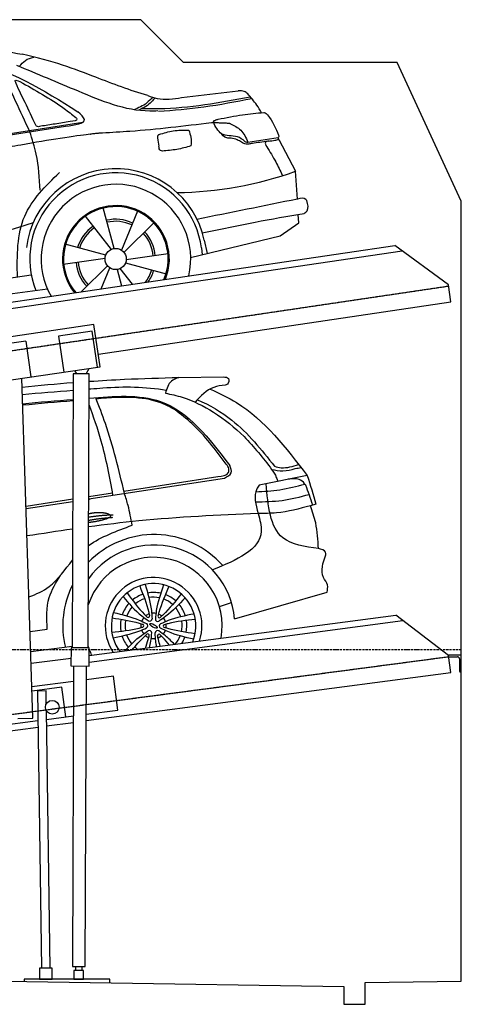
# Model space of a CAD drawing. Header units: millimetres. Extents: x 200 to 5500, y 92 to 4700.
# Tile 4 of 4: x 3433 to 5500, y 92 to 4700. Entities that reach past the tile are written whole.
import ezdxf

# ---------------------------------------------------------------- set-up
doc = ezdxf.new("R2010")
doc.units = ezdxf.units.MM
doc.linetypes.add('GEN3', pattern=[6.25, 5, -1.25])
doc.linetypes.add('GEN7', pattern=[15, 10, -2.5, 0, -2.5])
for name, color, linetype in [('3', 6, 'GEN3'), ('7', 4, 'GEN7'), ('Car', 10, 'Continuous')]:
    doc.layers.add(name, color=color, linetype=linetype)

msp = doc.modelspace()

# ---------------------------------------------------------------- linework, layer by layer
for p, q in [((396.7, 2934.7), (5189.5, 3643.8)), ((5439.4, 3458.4), (5189.5, 3643.8)), ((664.2, 2943.9), (5223.6, 3618.5)), ((5451.1, 3379.3), (5439.4, 3458.4)), ((3801.5, 3135.2), (5451.1, 3379.3)), ((3781, 3273.7), (3286.4, 3200.5)), ((3810.3, 3075.8), (3781, 3273.7)), ((3773.1, 3242.2), (3614.8, 3218.8)), ((3798, 3074), (3773.1, 3242.2)), ((3461.5, 3196.1), (3303.2, 3172.7)), ((3461.5, 3196.1), (3486.3, 3027.9)), ((3614.8, 3218.8), (3639.7, 3050.6)), ((3315.7, 3002.7), (3810.3, 3075.8)), ((3684.1, 3042.1), (3678.8, 1760.1)), ((3759.1, 3041.8), (3684.1, 3042.1)), ((3690.1, 3058.1), (3698.6, 3042)), ((3744.6, 3041.8), (3758.9, 3068.2)), ((3753.8, 1759.8), (3759.1, 3041.8)), ((3495.4, 1431.3), (3443.6, 3021.6)), ((3756.8, 2456.7), (3759.8, 2452.5)), ((3758.6, 1723.6), (5193.2, 1913.1)), ((5440.1, 1723.8), (5193.2, 1913.1)), ((3758.5, 1693.3), (5226.8, 1887.3)), ((3673.8, 1760.2), (3673.4, 1675.2)), ((3758.8, 1759.8), (3673.8, 1760.2)), ((3758.4, 1674.8), (3758.8, 1759.8)), ((3487, 1687.7), (3673.6, 1712.4)), ((5500, 1726.4), (5436.7, 1726.4)), ((5450.5, 1644.5), (5440.1, 1723.8)), ((5440.8, 1718.4), (5482, 1718.4)), ((5492, 1708.4), (5492, 1651.4)), ((5500, 1646.4), (5500, 1726.4)), ((3673.4, 1675.2), (3758.4, 1674.8)), ((3685.9, 1675.1), (3680.3, 268.8)), ((3740.3, 268.6), (3745.9, 1674.9)), ((3744.9, 1419.2), (5450.5, 1644.5)), ((3871.7, 1627.6), (3745.7, 1611)), ((3892.6, 1469), (3871.7, 1627.6)), ((5497, 1646.4), (5500, 1646.4)), ((3685.6, 1603), (3490.6, 1577.3)), ((3631.4, 1575.7), (3491.3, 1557.2)), ((3649.7, 1436.9), (3631.4, 1575.7)), ((3557, 1558.2), (3517, 1557.6)), ((3517, 1557.6), (3535.6, 260.1)), ((3558, 1497.7), (3557, 1558.2)), ((3425.4, 1429), (3495.4, 1431.3)), ((3575.6, 259.8), (3558.5, 1466)), ((3559.1, 1424.9), (3685, 1441.5)), ((3745, 1449.5), (3892.6, 1469)), ((725, 1020.3), (3519.4, 1389.4)), ((3307.7, 1391.7), (3519, 1419.6)), ((3559.5, 1394.7), (3684.9, 1411.3)), ((3586, 260), (3526, 260)), ((3526, 260), (3526, 210)), ((3526, 244), (3526, 210)), ((3586, 210), (3586, 260)), ((3680.3, 268.8), (3740.3, 268.6)), ((3687.5, 250), (3687.5, 210)), ((3732.5, 250), (3687.5, 250)), ((3695.3, 268.8), (3695.2, 250)), ((3725.2, 250), (3725.3, 268.6)), ((3732.5, 210), (3732.5, 250)), ((3855, 210), (3455, 210)), ((3455, 210), (3455, 198.9)), ((3532.5, 210), (3507.5, 210)), ((3526, 210), (3586, 210)), ((3687.5, 210), (3732.5, 210)), ((3855, 192.6), (3855, 210))]:
    msp.add_line(p, q)
for points in [[(4000, 4700), (1500, 4700)], [(5500, 3850), (5200, 4500), (4200, 4500), (4000, 4700)], [(200, 3900), (200, 250), (4950, 175.4), (4950, 91.6), (5050, 91.6), (5050, 192.9), (5500, 200), (5500, 1750), (5500, 3850)], [(3467, 2301), (3468.4, 2301.2)]]:
    msp.add_lwpolyline(points)
msp.add_circle((3586, 1482.3), 32)
for centre, radius, start, end in [((5482, 1708.4), 10, 0, 90), ((5497, 1651.4), 5, 180, 270)]:
    msp.add_arc(centre, radius, start, end)
at = {"color": 0, "linetype": 'ByBlock'}
msp.add_point((5440.1, 1723.8), dxfattribs=at)
at = {"layer": '3'}
for p, q in [((429.7, 2712.1), (5440.1, 3453.5)), ((419.3, 1055.6), (5440.7, 1718.8))]:
    msp.add_line(p, q, dxfattribs=at)
at = {"layer": '7'}
msp.add_line((5500, 1750), (200, 1750), dxfattribs=at)
at = {"layer": 'Car'}
for p, q in [((4191.4, 4335.6), (4456.4, 4366.3)), ((1545.1, 3874.2), (3647.6, 4201.7)), ((1590.1, 3890.3), (3728.7, 4219.7)), ((4501.4, 4127.5), (4642.7, 4147.9)), ((4646.6, 4139.6), (4724.8, 3990.8)), ((4732.8, 3860.3), (4724.8, 3990.8)), ((3739.1, 3780.5), (3860.8, 3624.3)), ((3874.8, 3628.7), (3824.5, 3818.9)), ((3984.6, 3804.4), (3910.3, 3620.9)), ((4739.7, 3748.6), (4737.2, 3788.7)), ((3921.1, 3611), (4060.6, 3749.6)), ((4652.3, 3688), (4739.7, 3748.6)), ((4233.2, 3586.6), (4652.3, 3688)), ((3836.3, 3597.5), (3646.5, 3649.1)), ((4297.2, 3668.1), (4310.7, 3605)), ((4128.1, 3603.7), (3932, 3576.3)), ((4283.8, 3632.1), (4288, 3600.1)), ((3637, 3555.9), (3833.1, 3583.3)), ((3844, 3548.6), (3721.2, 3426.6)), ((3928.8, 3562), (4118.6, 3510.5)), ((3487.6, 3504.1), (1602.8, 3226.6)), ((3815, 3440.5), (3854.8, 3538.7)), ((3890.3, 3530.8), (3910.5, 3454.6)), ((3961.3, 3462.1), (3904.2, 3535.2)), ((1530.9, 3174.5), (3562.9, 3440.1)), ((4177.9, 3025.6), (4385.8, 3028)), ((3756.7, 2456.9), (4391.2, 2554.5)), ((3921.2, 2493.8), (4360.9, 2561.6)), ((4778.9, 2566.7), (4553.7, 2521.3)), ((3463.1, 2423.1), (3681.7, 2456.8)), ((3463.4, 2411.8), (3681.6, 2445.3)), ((3756.7, 2468.4), (3867.8, 2485.5)), ((4820, 2432.5), (4793.9, 2425.2)), ((4439.2, 1895.6), (4871.7, 2020.6)), ((4368.1, 1953), (4424.3, 1972.6)), ((3482.2, 1836), (3562, 1847.4)), ((3678.8, 1766.2), (3485.2, 1742))]:
    msp.add_line(p, q, dxfattribs=at)
msp.add_circle((3882.5, 3579.8), 49.6, dxfattribs=at)
for centre, radius, start, end in [((3883.8, 3579.8), 422.7, 12.065, 172.6272), ((3883.8, 3579.8), 403.4, 7.4461, 201.5292), ((4149, 5601.3), 1710.3, 270.6601, 289.6726), ((3883.8, 3579.8), 350, 347.007, 209.8258), ((3883.8, 3579.8), 250, 337.6832, 219.1496), ((3883.3, 3580.2), 245, 336.8426, 219.9902), ((3882.5, 3579.8), 186.2, 64.7762, 103.2667), ((3882.5, 3579.8), 176.5, 64.6018, 103.1816), ((3882.5, 3579.8), 186.2, 124.7762, 163.2667), ((3882.5, 3579.8), 176.5, 124.6018, 163.1816), ((3882.5, 3579.8), 176.5, 4.6018, 43.1816), ((3882.5, 3579.8), 186.2, 4.7762, 43.2667), ((3882.5, 3579.8), 186.2, 184.7762, 223.2667), ((3882.5, 3579.8), 176.5, 184.6018, 223.1816), ((3882.5, 3579.8), 176.5, 321.9437, 343.1816), ((3882.5, 3579.8), 186.2, 325.0053, 343.2667), ((4062.4, 1862.9), 427.4, 41.2832, 135.9027), ((4062.4, 1862.9), 378.2, 4.9665, 144.3215), ((4060, 1862.9), 321, 349.6258, 162.0821), ((4060, 1862.9), 226.3, 341.6987, 213.3491), ((4062.4, 1862.9), 427.4, 153.4695, 193.6596), ((4060, 1862.9), 197.8, 337.6293, 217.4185), ((4060.2, 1863.6), 155.6, 108.7086, 129.5819), ((4060.2, 1863.6), 133.4, 108.431, 129.9249), ((4060.2, 1863.6), 155.6, 77.6527, 100.4004), ((4060.2, 1863.6), 133.4, 78.4767, 99.6053), ((4060.2, 1863.6), 133.4, 48.1183, 69.6444), ((4060.2, 1863.6), 155.6, 48.4412, 69.3387), ((4060.2, 1863.6), 155.6, 137.8852, 160.5135), ((4060.2, 1863.6), 133.4, 138.743, 159.7446), ((4060.2, 1863.6), 133.4, 18.1928, 39.288), ((4060.2, 1863.6), 155.6, 17.4122, 40.1285), ((4060.2, 1863.6), 155.6, 168.7992, 189.5976), ((4060.2, 1863.6), 133.4, 168.5424, 189.9371), ((4060, 1862.9), 59.4, 139.2816, 158.6047), ((4060, 1862.9), 59.4, 110.2364, 127.6498), ((4034.5, 1909), 7.04, 234.8858, 3.0004), ((4041.6, 1896.1), 11.4, 237.6553, 0.2309), ((4060, 1862.9), 59.4, 79.2816, 98.6047), ((4079.6, 1895.4), 11.4, 177.6553, 300.2309), ((4087.1, 1908), 7.04, 174.8858, 303.0004), ((4060, 1862.9), 59.4, 50.2364, 67.6498), ((4060, 1862.9), 59.4, 19.2816, 38.6047), ((4060, 1862.9), 59.4, 170.2364, 187.6498), ((4007.3, 1863.8), 7.04, 294.8858, 63.0004), ((4022, 1863.6), 11.4, 297.6553, 60.2309), ((4098, 1862.2), 11.4, 117.6553, 240.2309), ((4112.6, 1861.9), 7.04, 114.8858, 243.0004), ((4060, 1862.9), 59.4, 350.2364, 7.6498), ((4060.2, 1863.6), 133.4, 347.9168, 9.3761), ((4060.2, 1863.6), 155.6, 348.2642, 9.1114), ((4060.2, 1863.6), 155.6, 197.8769, 220.3549), ((4060.2, 1863.6), 133.4, 198.725, 219.5669), ((4060, 1862.9), 59.4, 199.2816, 218.6047), ((4060, 1862.9), 59.4, 230.2364, 247.6498), ((4032.8, 1817.8), 7.04, 354.8858, 123.0004), ((4040.4, 1830.3), 11.4, 357.6553, 120.2309), ((4060, 1862.9), 59.4, 259.2816, 278.6047), ((4078.4, 1829.6), 11.4, 57.6553, 180.2309), ((4085.4, 1816.8), 7.04, 54.8858, 183.0004), ((4060, 1862.9), 59.4, 290.2364, 307.6498), ((4060, 1862.9), 59.4, 319.2816, 338.6047), ((4060.2, 1863.6), 133.4, 319.4675, 339.1099), ((4060.2, 1863.6), 155.6, 327.8828, 339.9697), ((4060, 1862.9), 321, 197.4414, 198.7389), ((4060, 1862.9), 321, 200.176, 205.422), ((4060.2, 1863.6), 133.4, 228.3411, 235.5803)]:
    msp.add_arc(centre, radius, start, end, dxfattribs=at)
msp.add_ellipse((4060, 1862.9), major_axis=(-17.2, 10), ratio=0.317169, dxfattribs=at)
for points in [[(2970.8, 4559.2), (3266.8, 4563.5), (3445.3, 4538.8)], [(2851.7, 4503.4), (3207, 4502.3), (3704.8, 4269.4)], [(3431.7, 4480.8), (3460.2, 4509.6), (3499.1, 4524.8)], [(4080.4, 4272.8), (4041.8, 4272), (3707.9, 4365), (3420.2, 4485.5)], [(3481, 4175.7), (3347.3, 4462.5)], [(3416.7, 4401.5), (3412.8, 4415.2), (3434.1, 4410.4)], [(3434.1, 4410.4), (3641.1, 4284.5), (3696.6, 4242.2)], [(4054.9, 4337.4), (4028.2, 4310.5), (3967.3, 4278)], [(4066.2, 4334.2), (4050.3, 4315.3), (4024.3, 4294.3), (3991.3, 4277)], [(4005.2, 4284.7), (4085.1, 4284.1), (4511.9, 4339.7)], [(4032.6, 4345.1), (4077.3, 4331.2), (4191.4, 4335.6)], [(4500.7, 4353.6), (4484, 4363.8), (4456.4, 4366.3)], [(4565.3, 4264.8), (4542.9, 4300.6), (4500.7, 4353.6)], [(4082.5, 4271.4), (4295.4, 4292.3), (4519.3, 4331.1)], [(3647.6, 4201.7), (3736, 4232.6), (3704.8, 4269.4)], [(3696.6, 4242.2), (3701.1, 4235.3), (3669, 4223.1)], [(4362.7, 4233.9), (4476, 4255.2), (4576.5, 4265.7)], [(4576.5, 4265.7), (4578.2, 4265.5), (4593.2, 4254.3), (4645.1, 4159.3)], [(3532.3, 4201.3), (3512.2, 4202), (3509.6, 4205.7)], [(3669, 4223.1), (3599, 4211.6), (3532.3, 4201.3)], [(4330.6, 4217.3), (3949.5, 4177.1), (3821, 4169.4)], [(4341, 4223.6), (4341.8, 4226.3), (4346, 4228.8)], [(4355.9, 4190.5), (4341.2, 4220.7), (4341, 4223.6)], [(4346, 4228.8), (4356.3, 4232.5), (4362.7, 4233.9)], [(4420.1, 4212.8), (4467.7, 4183), (4501.4, 4127.5)], [(3529.4, 3901.4), (3510.4, 4070.8), (3481, 4175.7)], [(4087.4, 4162.6), (4079.7, 4158.7), (4078.7, 4146.5)], [(4086.5, 4162.5), (4151.9, 4179.8), (4224.2, 4182.8)], [(4224.2, 4182.8), (4234.6, 4149.5), (4234.9, 4109.3)], [(4422.7, 4145.3), (4402.4, 4147), (4371.5, 4171.1)], [(4645.1, 4159.3), (4646.8, 4153), (4642.7, 4147.9)], [(4646.6, 4139.6), (4642.7, 4147.9)], [(4078.7, 4146.5), (4084.3, 4107.4)], [(4101.9, 4085.1), (4092.4, 4087.9), (4084.3, 4107.4)], [(4234.9, 4109.3), (4168.7, 4092.8), (4101, 4084.9)], [(4471.3, 4126.1), (4451, 4137.7), (4422.7, 4145.3)], [(4505.8, 4118.1), (4493.4, 4117.6), (4471.3, 4126.1)], [(4600.9, 4131.9), (4583, 4126.3), (4589.3, 4105.5)], [(4589.3, 4105.5), (4631.9, 4034), (4662.3, 3972)], [(4598.9, 4131.6), (4627.7, 4135.9), (4646.6, 4139.6)], [(3422.7, 3494.5), (3456.8, 3780.8), (3619.3, 3984.9)], [(4732.8, 3860.3), (4262.2, 3764.9)], [(4777.3, 3853.1), (4773.2, 3858.7), (4732.8, 3860.3)], [(4764.1, 3793.4), (4778.2, 3805.6), (4777.3, 3853.1)], [(4287.8, 3702.1), (4535.1, 3752.5), (4764.1, 3793.4)], [(3496.4, 3748.9), (2941.5, 3583.8), (1576, 3334.1)], [(4177.9, 3025.6), (4143.2, 3007.9), (4115.4, 2952.4)], [(4385.8, 3028), (4410.7, 3019.9), (4405.2, 2994.1), (4394.6, 2989.7)], [(4115.4, 2952.4), (4193.7, 2932.9), (4340.5, 2862.7), (4483.5, 2748.5), (4612.5, 2595.5)], [(4394.6, 2989.7), (4342, 2979.1), (4253.9, 2909.9)], [(3923.9, 2482.6), (3834.3, 2809.4), (3789.4, 2930.9)], [(4160.4, 2873.7), (4136.1, 2887.3), (4049.7, 2919.7), (3980.1, 2930.1), (3791.9, 2924.4)], [(4399.8, 2619.3), (4238.4, 2810.1), (4160.4, 2873.7)], [(4360.9, 2561.6), (4410.2, 2581), (4412.1, 2597.9), (4399.8, 2619.3)], [(4391.2, 2554.5), (4423, 2579.1), (4416.4, 2613.5)], [(4612.5, 2595.5), (4665.2, 2588.7), (4722.9, 2598.8), (4750, 2604.3)], [(4612.5, 2595.5), (4634.4, 2557.8), (4640.7, 2538.8)], [(4625.9, 2609.9), (4657.4, 2603.3), (4738.8, 2618.6)], [(4772.5, 2521.2), (4748.1, 2545.3), (4689.6, 2548.7)], [(4553.7, 2521.3), (4543.1, 2503.6), (4549.2, 2389.3)], [(4538.2, 2490.6), (4650.5, 2499.8), (4767.9, 2526.8)], [(4831.1, 2224.4), (4665.5, 2274.8), (4586.9, 2528)], [(4805.2, 2428.4), (4772.5, 2521.2)], [(3959.8, 2333.9), (3940.5, 2426.5), (3923.9, 2482.6)], [(4536.6, 2443.2), (4661.4, 2450.3), (4787.7, 2478)], [(4793.9, 2425.2), (4635.5, 2391.6), (4549.2, 2389.3)], [(4831.1, 2224.4), (4818.6, 2344.6), (4793.9, 2425.2)], [(4549.2, 2389.3), (4563.8, 2305.6), (4335.5, 2124.5)], [(4865.8, 2195.6), (4863.9, 2208), (4831.1, 2224.4)], [(4871.7, 2020.6), (4873.7, 2054.2), (4855.5, 2088.9), (4865.8, 2195.6)], [(3562, 1847.4), (3571.8, 1995.4), (3623.9, 2098.7)], [(3995.1, 2049.7), (4037.4, 1927.1), (4041.5, 1909.3)], [(4020.2, 2056.6), (4049.7, 1934.7), (4052.9, 1896.2)], [(4106.9, 2055), (4072.8, 1934.3), (4068.2, 1895.9)], [(4131.7, 2047.2), (4084.9, 1926.2), (4080.1, 1908.6)], [(3917, 1999.6), (4004.6, 1909.7), (4035.5, 1886.5)], [(3936.2, 2017.2), (4017.6, 1916.1), (4030.4, 1903.2)], [(4207.9, 1994.2), (4117, 1907.6), (4085.3, 1885.6)], [(4189.3, 2012.5), (4104.3, 1914.5), (4091, 1902.1)], [(3865.7, 1900.1), (3993.1, 1875.5), (4010.5, 1870.1)], [(3872.3, 1925.3), (3992.6, 1889.9), (4027.6, 1873.4)], [(4249.8, 1918.3), (4128.2, 1887.4), (4092.7, 1872.2)], [(4255.5, 1892.9), (4127.3, 1873), (4109.7, 1868.3)], [(3864.4, 1832.8), (3992.7, 1852.8), (4010.3, 1857.5)], [(3870.1, 1807.4), (3991.7, 1838.3), (4027.2, 1853.5)], [(4247.7, 1800.4), (4127.3, 1835.8), (4092.3, 1852.3)], [(4254.2, 1825.6), (4126.8, 1850.3), (4109.4, 1855.6)]]:
    msp.add_spline(points, degree=3, dxfattribs=at)
for points, degree, knots in [([(4032.6, 4345.1), (3949.4, 4368.7), (3771.9, 4437.4), (3588, 4507.7), (3445.3, 4538.8)], 3, [5.571538, 5.571538, 5.571538, 5.571538, 32.165526, 64.936902, 64.936902, 64.936902, 64.936902]), ([(3509.6, 4205.7), (3491.7, 4240.2), (3462.4, 4307), (3430, 4370.2), (3416.7, 4401.5)], 3, [2.591518, 2.591518, 2.591518, 2.591518, 14.396583, 24.038621, 24.038621, 24.038621, 24.038621]), ([(4486.8, 4130.5), (4476, 4139.3), (4444.6, 4162.8), (4384.5, 4150.1), (4362.6, 4181.1), (4355.9, 4190.5)], 3, [0.658544, 0.658544, 0.658544, 0.658544, 4.748765, 12.290755, 15.589596, 15.589596, 15.589596, 15.589596]), ([(4486.8, 4130.5), (4488.6, 4129.3), (4493.1, 4126.7), (4498.3, 4127.1), (4501.4, 4127.5)], 3, [0.11133, 0.11133, 0.11133, 0.11133, 0.733961, 1.64284, 1.64284, 1.64284, 1.64284]), ([(4594.1, 4130.9), (4569.5, 4127.5), (4540.4, 4123.6), (4511.4, 4119), (4505.8, 4118.1)], 3, [0, 0, 0, 0, 7.10149, 8.807008, 8.807008, 8.807008, 8.807008]), ([(3759, 3007.5), (3814.1, 3011.2), (3953.6, 3019.3), (4093.4, 3023.3), (4177.9, 3025.6)], 3, [911.645624, 911.645624, 911.645624, 911.645624, 1077.492005, 1331.051663, 1331.051663, 1331.051663, 1331.051663]), ([(3765.9, 2972.2), (3784.7, 2973.8), (3902, 2983.5), (4021.9, 2984), (4119.4, 2965.4)], 3, [0, 0, 0, 0, 56.599168, 353.477163, 353.477163, 353.477163, 353.477163]), ([(4324.2, 2970.9), (4367.5, 2952.7), (4550.8, 2863.6), (4679.5, 2696), (4778.9, 2566.7)], 3, [154.368475, 154.368475, 154.368475, 154.368475, 295.107633, 770.045151, 770.045151, 770.045151, 770.045151]), ([(3758.7, 2928.5), (3758.8, 2928.5), (3872.9, 2937.6), (4150.9, 2962.1), (4320, 2740.1), (4416.4, 2613.5)], 3, [590.208479, 590.208479, 590.208479, 590.208479, 590.711991, 923.736486, 1365.439815, 1365.439815, 1365.439815, 1365.439815]), ([(4264.8, 2921.3), (4322.8, 2896.6), (4463.7, 2813.7), (4564.4, 2687.2), (4625.9, 2609.9)], 3, [504.545718, 504.545718, 504.545718, 504.545718, 691.747577, 985.457798, 985.457798, 985.457798, 985.457798]), ([(3869.9, 2474.3), (3854.2, 2559.6), (3827.8, 2703.7), (3779, 2841.6), (3758.5, 2897.7)], 3, [0, 0, 0, 0, 259.578105, 438.458238, 438.458238, 438.458238, 438.458238]), ([(4549.2, 2389.3), (4362.8, 2380.8), (4097.5, 2368.7), (3834.3, 2336.7), (3756.1, 2326.1)], 3, [0, 0, 0, 0, 559.495732, 795.969319, 795.969319, 795.969319, 795.969319]), ([(3756.4, 2388.2), (3762.7, 2389.7), (3787.5, 2394.5), (3832.1, 2396.8), (3872.1, 2382.7), (3870.1, 2368.8), (3808.9, 2353.6), (3770, 2347.7), (3756.2, 2346.2)], 5, [0.23079, 0.23079, 0.23079, 0.23079, 0.23079, 0.23079, 0.300106, 0.500106, 0.700106, 0.819974, 0.819974, 0.819974, 0.819974, 0.819974, 0.819974]), ([(3476.9, 1998.9), (3510.8, 2011.4), (3594.3, 2047.5), (3644.9, 2127.5), (3680.5, 2170.1)], 3, [34.295823, 34.295823, 34.295823, 34.295823, 140.455574, 305.655839, 305.655839, 305.655839, 305.655839]), ([(3925.2, 1745.6), (3949.7, 1771.6), (3983.7, 1806.1), (4023.9, 1833), (4034.6, 1840.1)], 3, [19.192988, 19.192988, 19.192988, 19.192988, 125.483421, 164.122091, 164.122091, 164.122091, 164.122091]), ([(3960.2, 1750.2), (3977.6, 1771.6), (3999.7, 1796.8), (4024.5, 1819.5), (4029, 1823.7)], 3, [47.235659, 47.235659, 47.235659, 47.235659, 129.753539, 147.977393, 147.977393, 147.977393, 147.977393]), ([(4021.5, 1758.3), (4026.5, 1771.9), (4033, 1791.4), (4038.3, 1811.2), (4039.8, 1817.1)], 3, [86.340902, 86.340902, 86.340902, 86.340902, 129.753539, 147.977393, 147.977393, 147.977393, 147.977393]), ([(4041, 1760.9), (4043.4, 1771), (4048, 1793.8), (4050.4, 1817), (4051.7, 1829.8)], 3, [94.222046, 94.222046, 94.222046, 94.222046, 125.483421, 164.122091, 164.122091, 164.122091, 164.122091]), ([(4074.2, 1765.3), (4072.6, 1773.8), (4069.2, 1795.1), (4067.8, 1816.7), (4067, 1829.6)], 3, [99.344529, 99.344529, 99.344529, 99.344529, 125.483421, 164.122091, 164.122091, 164.122091, 164.122091]), ([(4091.2, 1767.5), (4088, 1777.8), (4083.4, 1794), (4079.7, 1810.5), (4078.4, 1816.4)], 3, [97.418164, 97.418164, 97.418164, 97.418164, 129.753539, 147.977393, 147.977393, 147.977393, 147.977393]), ([(4157.9, 1776.4), (4144.5, 1790.4), (4121.1, 1812.7), (4094.9, 1831.7), (4084.4, 1839.2)], 3, [67.1331, 67.1331, 67.1331, 67.1331, 125.483421, 164.122091, 164.122091, 164.122091, 164.122091]), ([(4134.6, 1773.3), (4124.3, 1785.8), (4109.7, 1802.6), (4093.8, 1818.3), (4089.5, 1822.5)], 3, [81.101065, 81.101065, 81.101065, 81.101065, 129.753539, 147.977393, 147.977393, 147.977393, 147.977393])]:
    msp.add_open_spline(points, degree=degree, knots=knots, dxfattribs=at)
for points, degree in [([(4420.1, 4212.8), (4418.4, 4215.6), (4330.6, 4217.3)], 2), ([(3821, 4169.4), (3566.6, 4158.7), (1180.4, 3669.8)], 2), ([(3444.9, 2980.8), (3524.5, 2988.7), (3604.2, 2995.9), (3684, 3002)], 3), ([(3446.1, 2946.2), (3525.2, 2953.4), (3604.5, 2959.7), (3683.8, 2965.9)], 3), ([(3758.8, 2971.7), (3761.2, 2971.9), (3763.5, 2972.1), (3765.9, 2972.2)], 3), ([(3447.5, 2902.8), (3525.7, 2910.3), (3603.7, 2916.3), (3683.6, 2922.5)], 3), ([(3683.6, 2916.1), (3604.9, 2909.9), (3526.2, 2903.3), (3447.7, 2895.1)], 3), ([(4778.9, 2566.7), (4793.3, 2522.1), (4807.7, 2477.5), (4820, 2432.5)], 3), ([(3756.3, 2372.1), (3807.8, 2381.2), (3870.9, 2382.8)], 2), ([(3756.3, 2357), (3807.7, 2366.9), (3870, 2371.1)], 2), ([(3681.1, 2315.7), (3609.9, 2305.5), (3538.7, 2294.5), (3467.6, 2283.5)], 3), ([(3755.8, 2239.4), (3815.9, 2281), (3887.8, 2307.4), (3959.8, 2333.9)], 3)]:
    msp.add_open_spline(points, degree=degree, dxfattribs=at)

doc.saveas('drawing.dxf')
